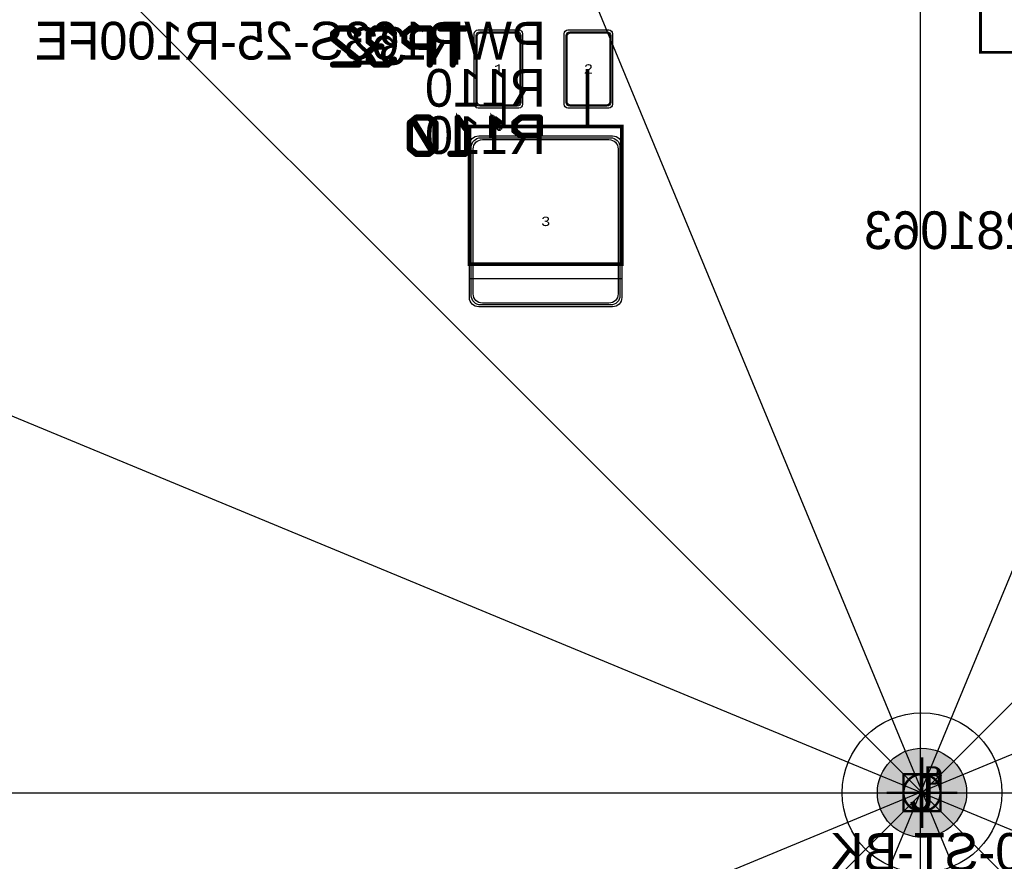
# Model space of a CAD drawing. Extents: x -125 to 125, y -186 to 125.
# Tile 72 of 112: x -49 to 4, y -4 to 42. Entities that reach past the tile are written whole.
import ezdxf
from ezdxf.enums import TextEntityAlignment as Align

# ---------------------------------------------------------------- set-up
doc = ezdxf.new("R2010")
doc.units = 0
doc.header["$MEASUREMENT"] = 0
for name, color, linetype in [('ASSEMBLY_OUTLINES_BTM', 191, 'CONTINUOUS'), ('ASSEMBLY_OUTLINES_TOP', 102, 'CONTINUOUS'), ('ASSEMBLY_PART_NUMBERS_BTM', 191, 'CONTINUOUS'), ('ASSEMBLY_REF_DES_BTM', 191, 'CONTINUOUS'), ('BOARD_ORIGIN', 255, 'CONTINUOUS'), ('BOARD_OUTLINE', 10, 'CONTINUOUS'), ('DRILL_DRAWING', 21, 'CONTINUOUS'), ('GENERATED_SILKSCREEN_BTM', 255, 'CONTINUOUS'), ('MANUFACTURING_OUTLINES', 10, 'CONTINUOUS'), ('MOUNTING_HOLE_PADS_LAYER14', 150, 'CONTINUOUS'), ('MOUNTING_HOLE_PADS_LAYER15', 230, 'CONTINUOUS'), ('MOUNTING_HOLES_LAYER_BOT17', 42, 'CONTINUOUS'), ('MOUNTING_HOLES_LAYER_TOP', 42, 'CONTINUOUS'), ('NC_DRILL_ORIGIN', 255, 'CONTINUOUS'), ('PART_PADS_SMD_BTM', 230, 'CONTINUOUS'), ('PIN_NUMBERS_BTM', 8, 'CONTINUOUS'), ('PIN_NUMBERS_TOP', 8, 'CONTINUOUS'), ('PLACEMENT_OUTLINES_BTM', 222, 'CONTINUOUS'), ('PLANE_DATA_LAYER_BOTTOM', 230, 'CONTINUOUS'), ('PLANE_SHAPES_LAYER_BOTTOM', 230, 'CONTINUOUS'), ('PLANE_SHAPES_LAYER_TOP', 150, 'CONTINUOUS'), ('ROUTE_BORDER', 151, 'CONTINUOUS'), ('SILKSCREEN_OUTLINES_BTM', 211, 'CONTINUOUS'), ('SILKSCREEN_REF_DES_BTM', 211, 'CONTINUOUS'), ('SOLDERMASK_PADS_BTM', 12, 'CONTINUOUS'), ('SOLDERPASTE_PADS_BTM', 12, 'CONTINUOUS')]:
    doc.layers.add(name, color=color, linetype=linetype)
doc.styles.add('ARIAL', font='arial.ttf')
doc.styles.add('COURIER_NEW', font='cour.ttf')
doc.styles.add('VERIBEST_GERBER_0', font='txt')

msp = doc.modelspace()

# ---------------------------------------------------------------- hatches: boundary and pattern name
at = {"layer": 'MOUNTING_HOLES_LAYER_BOT17'}
h = msp.add_hatch(color=256, dxfattribs=at)
edge = h.paths.add_edge_path()
edge.add_arc((0, 0), 2.4, 0, 360)
at = {"layer": 'MOUNTING_HOLES_LAYER_TOP'}
h = msp.add_hatch(color=256, dxfattribs=at)
edge = h.paths.add_edge_path()
edge.add_arc((0, 0), 2.4, 0, 360)
at = {"layer": 'PLANE_DATA_LAYER_BOTTOM'}
h = msp.add_hatch(color=256, dxfattribs=at)
h.paths.add_polyline_path([(-96.5, 0, -1), (96.5, 0, -1)], flags=0)
h.paths.add_polyline_path([(-92.5, 0, -1), (92.5, 0, -1)], flags=0)
at = {"layer": 'PLANE_SHAPES_LAYER_BOTTOM'}
h = msp.add_hatch(color=256, dxfattribs=at)
h.paths.add_polyline_path([(-96.5, 0, -1), (96.5, 0, -1)], flags=0)
h.paths.add_polyline_path([(-92.5, 0, -1), (92.5, 0, -1)], flags=0)
at = {"layer": 'PLANE_SHAPES_LAYER_TOP'}
h = msp.add_hatch(color=256, dxfattribs=at)
h.paths.add_polyline_path([(-96.56345, 0, -1), (96.56345, 0, -1)], flags=0)
h.paths.add_polyline_path([(-92.5, 0, -1), (92.5, 0, -1)], flags=0)

# ---------------------------------------------------------------- linework, layer by layer
at = {"layer": 'ASSEMBLY_OUTLINES_BTM'}
msp.add_lwpolyline([(3.15, 39.85), (3.15, 49.65), (17.35, 49.65), (17.35, 39.85)], close=True, dxfattribs=at)
at = {"layer": 'ASSEMBLY_OUTLINES_BTM', "const_width": 0.2}
for points in [[(-22.5, 35.95), (-22.5, 38.95)], [(-18, 35.95), (-18, 38.95)]]:
    msp.add_lwpolyline(points, dxfattribs=at)
msp.add_lwpolyline([(-24.35, 28.45), (-24.35, 35.85), (-16.150001, 35.85), (-16.150001, 28.45)], close=True, dxfattribs=at)
at = {"layer": 'ASSEMBLY_OUTLINES_TOP'}
for points in [[(-0.073775, -100.25), (-0.073775, 99.75)], [(-36.75, -88.5), (39.786686, 96.275907)], [(38.25, -92.25), (-38.286686, 92.525907)], [(-70.5, -70.5), (70.921356, 70.921356)], [(72, -72), (-69.421356, 69.421356)], [(90.5, -37.5), (-94.275907, 39.036686)], [(-92.5, -38.25), (92.275907, 38.286686)], [(-100, 0), (100, 0)]]:
    msp.add_lwpolyline(points, dxfattribs=at)
for radius in [125, 90.284619, 85, 75]:
    msp.add_circle((0, 0), radius, dxfattribs=at)
at = {"layer": 'BOARD_ORIGIN', "const_width": 0.127}
for points in [[(0, -1.905), (0, 1.905)], [(-1.905, 0), (1.905, 0)]]:
    msp.add_lwpolyline(points, dxfattribs=at)
msp.add_lwpolyline([(-1, 0, -1), (1, 0, -1)], format="xyb", close=True, dxfattribs=at)
at = {"layer": 'BOARD_OUTLINE'}
msp.add_circle((0, 0), 97.5, dxfattribs=at)
at = {"layer": 'GENERATED_SILKSCREEN_BTM', "const_width": 0.15}
msp.add_lwpolyline([(3.15, 39.85), (3.15, 49.65), (17.35, 49.65), (17.35, 39.85)], close=True, dxfattribs=at)
at = {"layer": 'GENERATED_SILKSCREEN_BTM', "const_width": 0.254}
for points in [[(-31.380288, 41.167328), (-31.721664, 40.888944), (-31.72776, 40.878784), (-31.729792, 40.870656), (-31.733856, 40.86456), (-31.735888, 40.856432), (-31.735888, 40.578048), (-31.733856, 40.56992), (-31.729792, 40.557728), (-31.72776, 40.547568), (-31.721664, 40.543504), (-30.368352, 39.444192), (-30.368352, 39.226768), (-31.695248, 39.226768), (-31.709472, 39.222704), (-31.721664, 39.214576), (-31.72776, 39.200352), (-31.729792, 39.184096), (-31.72776, 39.169872), (-31.721664, 39.155648), (-31.709472, 39.14752), (-31.695248, 39.143456), (-30.32568, 39.143456), (-30.309424, 39.14752), (-30.299264, 39.15768), (-30.289104, 39.16784), (-30.28504, 39.184096), (-30.28504, 39.46248), (-30.287072, 39.468576), (-30.291136, 39.4828), (-30.2952, 39.488896), (-30.297232, 39.49296), (-30.303328, 39.497024), (-31.654608, 40.598368), (-31.654608, 40.836112), (-31.337616, 41.092144), (-30.68128, 41.092144), (-30.350064, 40.821888), (-30.33584, 40.817824), (-30.321616, 40.819856), (-30.309424, 40.825952), (-30.299264, 40.838144), (-30.293168, 40.850336), (-30.291136, 40.86456), (-30.293168, 40.878784), (-30.297232, 40.88488), (-30.303328, 40.888944), (-30.644704, 41.167328), (-30.652832, 41.16936), (-30.656896, 41.171392), (-30.66096, 41.173424), (-30.669088, 41.175456), (-31.353872, 41.175456), (-31.362, 41.173424), (-31.366064, 41.171392), (-31.37216, 41.16936), (-31.380288, 41.167328)], [(-28.724464, 39.151584), (-28.381056, 39.429968), (-28.37496, 39.434032), (-28.370896, 39.440128), (-28.368864, 39.446224), (-28.368864, 39.45232), (-28.370896, 39.466544), (-28.379024, 39.480768), (-28.389184, 39.490928), (-28.401376, 39.499056), (-28.4156, 39.501088), (-28.429824, 39.497024), (-28.76104, 39.226768), (-29.417376, 39.226768), (-29.734368, 39.4828), (-29.734368, 39.860752), (-29.42144, 40.118816), (-29.084128, 40.118816), (-29.067872, 40.12288), (-29.057712, 40.131008), (-29.051616, 40.145232), (-29.049584, 40.159456), (-29.051616, 40.17368), (-29.057712, 40.185872), (-29.067872, 40.196032), (-29.084128, 40.200096), (-29.42144, 40.200096), (-29.734368, 40.45816), (-29.734368, 40.836112), (-29.417376, 41.092144), (-28.76104, 41.092144), (-28.429824, 40.821888), (-28.4156, 40.817824), (-28.401376, 40.819856), (-28.389184, 40.825952), (-28.379024, 40.838144), (-28.370896, 40.850336), (-28.368864, 40.86456), (-28.368864, 40.872688), (-28.370896, 40.878784), (-28.37496, 40.88488), (-28.381056, 40.888944), (-28.724464, 41.167328), (-28.73056, 41.16936), (-28.736656, 41.171392), (-28.738688, 41.173424), (-28.746816, 41.175456), (-29.4316, 41.175456), (-29.44176, 41.173424), (-29.445824, 41.171392), (-29.449888, 41.16936), (-29.458016, 41.167328), (-29.801424, 40.888944), (-29.80752, 40.878784), (-29.809552, 40.870656), (-29.813616, 40.86456), (-29.815648, 40.856432), (-29.815648, 40.43784), (-29.813616, 40.431744), (-29.809552, 40.41752), (-29.80752, 40.40736), (-29.801424, 40.403296), (-29.50272, 40.159456), (-29.801424, 39.915616), (-29.803456, 39.911552), (-29.80752, 39.907488), (-29.809552, 39.905456), (-29.809552, 39.901392), (-29.813616, 39.887168), (-29.815648, 39.881072), (-29.815648, 39.46248), (-29.813616, 39.45232), (-29.809552, 39.444192), (-29.80752, 39.436064), (-29.801424, 39.429968), (-29.458016, 39.151584), (-29.449888, 39.14752), (-29.447856, 39.145488), (-29.44176, 39.145488), (-29.439728, 39.143456), (-29.437696, 39.143456), (-29.4316, 39.143456), (-28.746816, 39.143456), (-28.738688, 39.145488), (-28.73056, 39.14752), (-28.724464, 39.151584)], [(-27.883216, 40.403296), (-27.889312, 40.40736), (-27.891344, 40.41752), (-27.895408, 40.42768), (-27.89744, 40.43784), (-27.89744, 40.856432), (-27.895408, 40.866592), (-27.891344, 40.872688), (-27.891344, 40.878784), (-27.889312, 40.880816), (-27.885248, 40.882848), (-27.883216, 40.886912), (-27.537776, 41.167328), (-27.527616, 41.171392), (-27.519488, 41.173424), (-27.51136, 41.175456), (-26.487232, 41.175456), (-26.468944, 41.171392), (-26.456752, 41.161232), (-26.446592, 41.14904), (-26.442528, 41.134816), (-26.442528, 39.184096), (-26.446592, 39.16784), (-26.456752, 39.15768), (-26.468944, 39.151584), (-26.483168, 39.149552), (-26.499424, 39.151584), (-26.513648, 39.15768), (-26.523808, 39.16784), (-26.527872, 39.184096), (-26.527872, 40.118816), (-27.51136, 40.118816), (-27.525584, 40.120848), (-27.529648, 40.12288), (-27.533712, 40.12288), (-27.537776, 40.124912), (-27.883216, 40.403296)], [(-26.527872, 41.092144), (-27.499168, 41.092144), (-27.81616, 40.836112), (-27.81616, 40.45816), (-27.499168, 40.200096), (-26.527872, 40.200096), (-26.527872, 41.092144)], [(-25.209104, 39.184096), (-25.211136, 39.169872), (-25.221296, 39.15768), (-25.23552, 39.151584), (-25.249744, 39.149552), (-25.261936, 39.151584), (-25.27616, 39.15768), (-25.28632, 39.169872), (-25.290384, 39.184096), (-25.290384, 41.092144), (-25.934528, 41.092144), (-25.948752, 41.096208), (-25.960944, 41.104336), (-25.96704, 41.11856), (-25.969072, 41.132784), (-25.96704, 41.14904), (-25.960944, 41.163264), (-25.948752, 41.173424), (-25.934528, 41.175456), (-24.562928, 41.175456), (-24.548704, 41.173424), (-24.536512, 41.163264), (-24.530416, 41.14904), (-24.528384, 41.132784), (-24.530416, 41.11856), (-24.536512, 41.104336), (-24.548704, 41.096208), (-24.562928, 41.092144), (-25.209104, 41.092144), (-25.209104, 39.184096)], [(-24.586288, 34.426768), (-24.570032, 34.422704), (-24.559872, 34.414576), (-24.555808, 34.400352), (-24.553776, 34.384096), (-24.555808, 34.369872), (-24.559872, 34.355648), (-24.570032, 34.345488), (-24.586288, 34.343456), (-25.378768, 34.343456), (-25.392992, 34.345488), (-25.405184, 34.355648), (-25.41128, 34.369872), (-25.413312, 34.384096), (-25.41128, 34.400352), (-25.405184, 34.414576), (-25.392992, 34.422704), (-25.378768, 34.426768), (-25.021136, 34.426768), (-25.021136, 36.334816), (-25.019104, 36.34904), (-25.013008, 36.3592), (-25.002848, 36.365296), (-24.988624, 36.367328), (-24.978464, 36.36936), (-24.968304, 36.36936), (-24.960176, 36.365296), (-24.952048, 36.357168), (-24.555808, 35.8004), (-24.551744, 35.792272), (-24.549712, 35.786176), (-24.549712, 35.771952), (-24.555808, 35.75976), (-24.565968, 35.7496), (-24.57816, 35.741472), (-24.592384, 35.737408), (-24.600512, 35.737408), (-24.606608, 35.73944), (-24.616768, 35.751632), (-24.941888, 36.2068), (-24.941888, 34.426768), (-24.586288, 34.426768)], [(-26.161088, 36.088944), (-26.502464, 36.367328), (-26.510592, 36.36936), (-26.514656, 36.371392), (-26.51872, 36.373424), (-26.526848, 36.375456), (-27.211632, 36.375456), (-27.21976, 36.373424), (-27.223824, 36.371392), (-27.22992, 36.36936), (-27.238048, 36.367328), (-27.579424, 36.088944), (-27.58552, 36.078784), (-27.587552, 36.070656), (-27.591616, 36.06456), (-27.593648, 36.056432), (-27.593648, 34.66248), (-27.591616, 34.656384), (-27.587552, 34.64216), (-27.58552, 34.638096), (-27.579424, 34.629968), (-27.238048, 34.351584), (-27.22992, 34.349552), (-27.223824, 34.34752), (-27.221792, 34.345488), (-27.217728, 34.343456), (-27.211632, 34.343456), (-26.526848, 34.343456), (-26.51872, 34.345488), (-26.510592, 34.34752), (-26.502464, 34.351584), (-26.161088, 34.629968), (-26.154992, 34.634032), (-26.15296, 34.636064), (-26.148896, 34.64216), (-26.144832, 34.656384), (-26.1428, 34.66248), (-26.1428, 36.056432), (-26.144832, 36.06456), (-26.148896, 36.070656), (-26.150928, 36.078784), (-26.161088, 36.088944)], [(-26.411024, 34.528368), (-26.53904, 34.426768), (-27.195376, 34.426768), (-27.512368, 34.6828), (-27.512368, 36.036112), (-27.39248, 36.131616), (-26.411024, 34.528368)], [(-26.226112, 36.036112), (-26.226112, 34.6828), (-26.346, 34.5812), (-27.329488, 36.184448), (-27.195376, 36.292144), (-26.53904, 36.292144), (-26.226112, 36.036112)], [(-20.607632, 36.292144), (-21.578928, 36.292144), (-21.89592, 36.036112), (-21.89592, 35.65816), (-21.578928, 35.400096), (-20.607632, 35.400096), (-20.607632, 36.292144)]]:
    msp.add_lwpolyline(points, dxfattribs=at)
at = {"layer": 'GENERATED_SILKSCREEN_BTM'}
for points, const_width in [([(-22.700587, 35.771952, -0.236067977), (-22.700589, 35.771948), (-22.706683, 35.75976, -0.213376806), (-22.706684, 35.759756), (-22.716844, 35.749596, -0.16227766), (-22.716847, 35.749595), (-22.729037, 35.741468, -0.111991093), (-22.729039, 35.741467), (-22.743263, 35.737403, -0.099019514), (-22.743265, 35.737403), (-22.751391, 35.737403, -0.145489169), (-22.751394, 35.737403), (-22.75749, 35.739435, -0.184527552), (-22.757492, 35.739438), (-22.767652, 35.751629), (-23.092763, 36.206784), (-23.092763, 35.377), (-23.092773, 35.377), (-23.092773, 36.2068, -0.72075922), (-23.092764, 36.206803), (-22.767644, 35.751635), (-22.757486, 35.739445), (-22.75139, 35.737413), (-22.743265, 35.737413), (-22.729042, 35.741477), (-22.716852, 35.749603, -0.049388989), (-22.716852, 35.749604), (-22.706692, 35.759764, -0.071067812), (-22.706691, 35.759765), (-22.700597, 35.771952), (-22.700597, 35.786174), (-22.702629, 35.79227), (-22.702629, 35.792272), (-22.706691, 35.800396, -0.071067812), (-22.706692, 35.800397), (-23.102931, 36.357163, -0.071067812), (-23.102932, 36.357164), (-23.11106, 36.365292, -0.071067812), (-23.111061, 36.365293), (-23.119184, 36.369355), (-23.129343, 36.369355), (-23.139503, 36.367323), (-23.153727, 36.365291), (-23.163884, 36.359196), (-23.169979, 36.349039), (-23.172011, 36.334815), (-23.172011, 35.377), (-23.172021, 35.377), (-23.172021, 36.334817), (-23.169989, 36.349041, -0.111991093), (-23.169988, 36.349043), (-23.163893, 36.359202, -0.205257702), (-23.16389, 36.359205), (-23.153731, 36.3653, -0.111991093), (-23.153729, 36.365301), (-23.139505, 36.367333), (-23.129345, 36.369365, -0.099019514), (-23.129343, 36.369365), (-23.119184, 36.369365, -0.236067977), (-23.11918, 36.369363), (-23.111057, 36.365301, -0.261745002), (-23.111052, 36.3653), (-23.102924, 36.357172, -0.111991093), (-23.102923, 36.35717), (-22.706684, 35.800403, -0.16227766), (-22.706683, 35.8004), (-22.702621, 35.792277, -0.184527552), (-22.702619, 35.792274), (-22.700587, 35.786178), (-22.700587, 35.771952)], 0.254), ([(-20.522283, 35.377), (-20.522293, 35.377), (-20.522293, 36.334815), (-20.526357, 36.349038), (-20.536516, 36.361228), (-20.548706, 36.371387), (-20.566993, 36.375451), (-21.591119, 36.375451), (-21.599247, 36.373419), (-21.607373, 36.371387, -0.049388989), (-21.607374, 36.371387), (-21.617534, 36.367323), (-21.962973, 36.086908), (-21.965003, 36.082848, -0.253450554), (-21.965006, 36.082844), (-21.969067, 36.080813, -0.071067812), (-21.969068, 36.080812), (-21.971099, 36.078781), (-21.971099, 36.072688, -0.16227766), (-21.9711, 36.072685), (-21.975163, 36.06659), (-21.977195, 36.056431), (-21.977195, 35.637841), (-21.975163, 35.627683, -0.049388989), (-21.975163, 35.627682), (-21.971099, 35.617522), (-21.971099, 35.617521), (-21.969067, 35.607363), (-21.962973, 35.6033), (-21.677871, 35.377), (-21.677887, 35.377), (-21.962979, 35.603292), (-21.969074, 35.607355, -0.253450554), (-21.969077, 35.607359), (-21.971109, 35.617517, -0.049388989), (-21.971109, 35.617518), (-21.975173, 35.627678), (-21.975173, 35.627679), (-21.977205, 35.637839), (-21.977205, 36.056433), (-21.975173, 36.066593, -0.16227766), (-21.975172, 36.066596), (-21.971109, 36.07269), (-21.971109, 36.078784, -0.213376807), (-21.971108, 36.078788), (-21.969076, 36.08082, -0.261745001), (-21.969071, 36.080821), (-21.965011, 36.082851), (-21.962981, 36.086912, -0.236067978), (-21.962979, 36.086916), (-21.61754, 36.367331, -0.16227766), (-21.617538, 36.367333), (-21.607378, 36.371397, -0.099019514), (-21.607376, 36.371397), (-21.599249, 36.373429), (-21.591121, 36.375461, -0.099019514), (-21.591119, 36.375461), (-20.566993, 36.375461, -0.099019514), (-20.566991, 36.375461), (-20.548703, 36.371397, -0.184527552), (-20.5487, 36.371395), (-20.536509, 36.361236, -0.071067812), (-20.536508, 36.361235), (-20.526349, 36.349044, -0.184527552), (-20.526347, 36.349041), (-20.522283, 36.334817), (-20.522283, 35.377)], 0.254), ([(-16.149996, 28.45, -0.414213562), (-16.150001, 28.449995), (-16.175, 28.449995), (-16.175, 28.450005), (-16.150006, 28.450005), (-16.150006, 35.849995), (-24.349995, 35.849995), (-24.349995, 28.450005), (-24.325, 28.450005), (-24.325, 28.449995), (-24.35, 28.449995, -0.414213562), (-24.350005, 28.45), (-24.350005, 35.85, -0.414213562), (-24.35, 35.850005), (-16.150001, 35.850005, -0.414213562), (-16.149996, 35.85), (-16.149996, 28.45)], 0.15)]:
    msp.add_lwpolyline(points, format="xyb", dxfattribs=dict(at, const_width=const_width))
at = {"layer": 'MANUFACTURING_OUTLINES'}
msp.add_circle((0, 0), 97.5254, dxfattribs=at)
at = {"layer": 'MOUNTING_HOLE_PADS_LAYER14'}
msp.add_circle((0, 0), 4.3, dxfattribs=at)
at = {"layer": 'MOUNTING_HOLE_PADS_LAYER15'}
msp.add_circle((0, 0), 4.3, dxfattribs=at)
at = {"layer": 'MOUNTING_HOLES_LAYER_BOT17'}
msp.add_circle((0, 0), 2.4, dxfattribs=at)
at = {"layer": 'MOUNTING_HOLES_LAYER_TOP'}
msp.add_circle((0, 0), 2.4, dxfattribs=at)
at = {"layer": 'NC_DRILL_ORIGIN', "const_width": 0.127}
for points in [[(0, -1.905), (0, 1.905)], [(-1.905, 0), (1.905, 0)]]:
    msp.add_lwpolyline(points, dxfattribs=at)
msp.add_lwpolyline([(-1, -1), (-1, 1), (1, 1), (1, -1)], close=True, dxfattribs=at)
at = {"layer": 'PART_PADS_SMD_BTM'}
for points in [[(-21.79, 40.95, -0.414213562), (-21.59, 40.75), (-21.59, 37.15, -0.414213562), (-21.79, 36.95), (-23.79, 36.95, -0.414213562), (-23.99, 37.15), (-23.99, 40.75, -0.414213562), (-23.79, 40.95)], [(-16.95, 40.95, -0.414213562), (-16.75, 40.75), (-16.75, 37.15, -0.414213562), (-16.95, 36.95), (-18.95, 36.95, -0.414213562), (-19.15, 37.15), (-19.15, 40.75, -0.414213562), (-18.95, 40.95)], [(-16.75, 35.25, -0.414213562), (-16.25, 34.75), (-16.25, 26.75, -0.414213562), (-16.75, 26.25), (-23.75, 26.25, -0.414213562), (-24.25, 26.75), (-24.25, 34.75, -0.414213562), (-23.75, 35.25)]]:
    msp.add_lwpolyline(points, format="xyb", close=True, dxfattribs=at)
at = {"layer": 'PLACEMENT_OUTLINES_BTM'}
for points in [[(3.15, 39.85), (3.15, 49.65), (17.35, 49.65), (17.35, 39.85)], [(-24.35, 27.650001), (-24.35, 35.85), (-16.150001, 35.85), (-16.150001, 27.650001)]]:
    msp.add_lwpolyline(points, close=True, dxfattribs=at)
at = {"layer": 'ROUTE_BORDER'}
msp.add_circle((0, 0), 96.5, dxfattribs=at)
at = {"layer": 'SILKSCREEN_OUTLINES_BTM'}
for points in [[(3.15, 39.85), (3.15, 49.65), (17.35, 49.65), (17.35, 39.85)], [(-24.35, 28.45), (-24.35, 35.85), (-16.150001, 35.85), (-16.150001, 28.45)]]:
    msp.add_lwpolyline(points, close=True, dxfattribs=at)
at = {"layer": 'SOLDERMASK_PADS_BTM'}
for points in [[(-21.69, 41.05, -0.414213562), (-21.49, 40.85), (-21.49, 37.05, -0.414213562), (-21.69, 36.85), (-23.89, 36.85, -0.414213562), (-24.09, 37.05), (-24.09, 40.85, -0.414213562), (-23.89, 41.05)], [(-16.85, 41.05, -0.414213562), (-16.65, 40.85), (-16.65, 37.05, -0.414213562), (-16.85, 36.85), (-19.05, 36.85, -0.414213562), (-19.25, 37.05), (-19.25, 40.85, -0.414213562), (-19.05, 41.05)], [(-16.65, 35.35, -0.414213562), (-16.15, 34.85), (-16.15, 26.65, -0.414213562), (-16.65, 26.15), (-23.85, 26.15, -0.414213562), (-24.35, 26.65), (-24.35, 34.85, -0.414213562), (-23.85, 35.35)]]:
    msp.add_lwpolyline(points, format="xyb", close=True, dxfattribs=at)
at = {"layer": 'SOLDERPASTE_PADS_BTM'}
for points in [[(-21.84, 40.9, -0.414213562), (-21.64, 40.7), (-21.64, 37.2, -0.414213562), (-21.84, 37), (-23.74, 37, -0.414213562), (-23.94, 37.2), (-23.94, 40.7, -0.414213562), (-23.74, 40.9)], [(-17, 40.9, -0.414213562), (-16.8, 40.7), (-16.8, 37.2, -0.414213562), (-17, 37), (-18.9, 37, -0.414213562), (-19.1, 37.2), (-19.1, 40.7, -0.414213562), (-18.9, 40.9)], [(-16.85, 35.15, -0.414213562), (-16.35, 34.65), (-16.35, 26.85, -0.414213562), (-16.85, 26.35), (-23.65, 26.35, -0.414213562), (-24.15, 26.85), (-24.15, 34.65, -0.414213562), (-23.65, 35.15)]]:
    msp.add_lwpolyline(points, format="xyb", close=True, dxfattribs=at)

# ---------------------------------------------------------------- texts
at = {"layer": 'ASSEMBLY_PART_NUMBERS_BTM', "style": 'VERIBEST_GERBER_0', "text_generation_flag": 2}
for s, p in [('PWR163S-25-R100FE', (-20.25, 41.49)), ('0039281063', (12, 31.29)), ('SBH11-PBPC-D10-ST-BK', (26.75, -2.17))]:
    msp.add_text(s, height=2.032, dxfattribs=at).set_placement(p, align=Align.TOP_LEFT)
at = {"layer": 'ASSEMBLY_REF_DES_BTM', "style": 'VERIBEST_GERBER_0', "text_generation_flag": 2}
msp.add_text('R110', height=2.032, dxfattribs=at).set_placement((-20.25, 38.95), align=Align.TOP_LEFT)
at = {"layer": 'BOARD_ORIGIN', "style": 'ARIAL'}
msp.add_text('B', height=1, dxfattribs=at).set_placement((0.127, 0.127), align=Align.BOTTOM_LEFT)
at = {"layer": 'DRILL_DRAWING', "style": 'VERIBEST_GERBER_0'}
msp.add_text('J', height=2, dxfattribs=at).set_placement((0, 0), align=Align.MIDDLE_CENTER)
at = {"layer": 'NC_DRILL_ORIGIN', "style": 'ARIAL'}
msp.add_text('D', height=1, dxfattribs=at).set_placement((0.127, 0.127), align=Align.BOTTOM_LEFT)
at = {"layer": 'PIN_NUMBERS_BTM', "style": 'COURIER_NEW'}
for s, p in [('2', (-17.95, 38.95)), ('1', (-22.79, 38.95)), ('3', (-20.25, 30.75))]:
    msp.add_text(s, height=0.508, dxfattribs=at).set_placement(p, align=Align.MIDDLE_CENTER)
at = {"layer": 'PIN_NUMBERS_TOP', "style": 'COURIER_NEW'}
for s, p in [('2', (-17.95, 38.95)), ('1', (-22.79, 38.95)), ('3', (-20.25, 30.75))]:
    msp.add_text(s, height=0.508, dxfattribs=at).set_placement(p, align=Align.MIDDLE_CENTER)
at = {"layer": 'SILKSCREEN_REF_DES_BTM', "style": 'VERIBEST_GERBER_0', "text_generation_flag": 2}
for s, p in [('TP32', (-24.25, 41.21)), ('R110', (-20.25, 36.41))]:
    msp.add_text(s, height=2.032, dxfattribs=at).set_placement(p, align=Align.TOP_LEFT)

doc.saveas('drawing.dxf')
